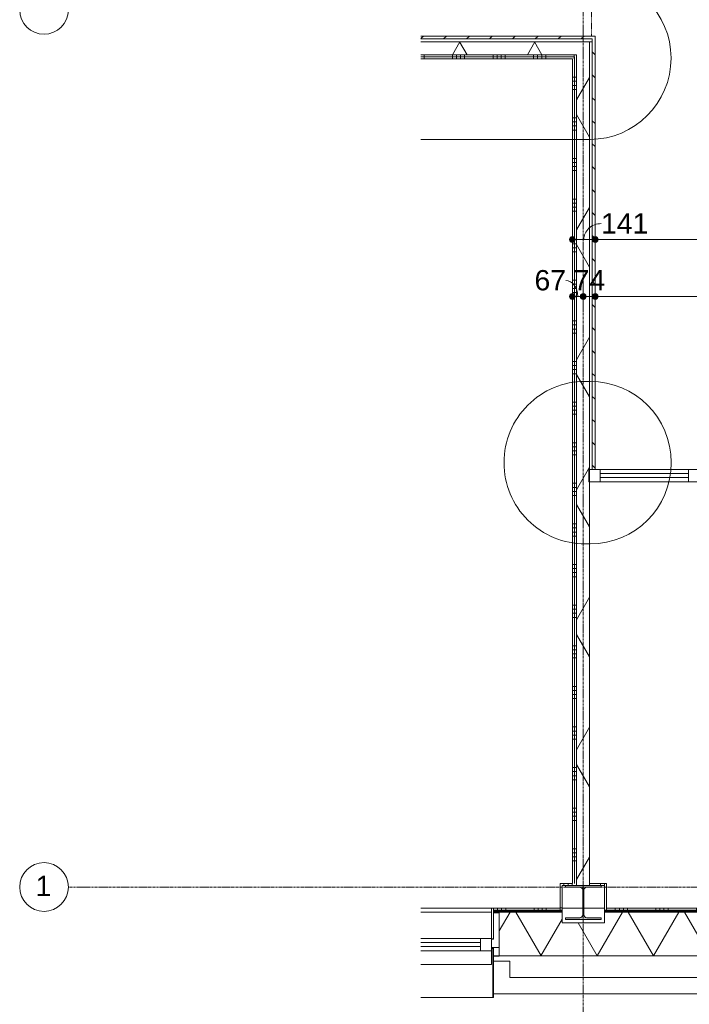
# Model space of a CAD drawing. Header units: millimetres. Extents: x 24475 to 74671, y -6152 to 32037.
# Tile 2 of 36: x 25488 to 29613, y -722 to 5339. Entities that reach past the tile are written whole.
import ezdxf

# ---------------------------------------------------------------- set-up
doc = ezdxf.new("R2010")
doc.units = ezdxf.units.MM
doc.linetypes.add('Dash', pattern=[6.35, 3.175, -3.175])
doc.linetypes.add('stramien', pattern=[22.225, 12.7, -3.175, 3.175, -3.175])
doc.layers.add('00_Algemeen', color=7, linetype='Continuous', lineweight=9, true_color=0x00a600)
for name, color, linetype, lineweight in [('00_Algemeen-50', 7, 'Continuous', 9), ('22_Metselwerk', 7, 'Continuous', 18), ('25_Metaalconstructiewerk', 7, 'Continuous', 9), ('30_Kozijnen-ramen-deuren', 7, 'Continuous', 9), ('42_Dekvloeren en vloersystemen', 7, 'Continuous', 9)]:
    doc.layers.add(name, color=color, linetype=linetype, lineweight=lineweight)
doc.styles.add('Arial_1', font='arial.ttf', dxfattribs={"height": 125})
doc.dimstyles.new('00_AEE_maatvoering_2_5mm', dxfattribs={"dimscale": 304.8, "dimtxt": 127.532425, "dimasz": 0.459318, "dimexe": 0.246063, "dimexo": 0.0625, "dimgap": 0, "dimtad": 1, "dimdec": 0, "dimzin": 0, "dimdsep": 46, "dimtxsty": 'Arial_1', "dimblk1": 'DOTSMALL', "dimblk2": 'DOTSMALL', "dimsah": 1, "dimcen": 0.09, "dimdle": 0.246063, "dimazin": 0, "dimtfac": 1, "dimtdec": 4, "dimtix": 1, "dimtmove": 0, "dimatfit": 3, "dimfxl": 0.246063, "dimfxlon": 1, "dimtvp": 1, "dimtolj": 1, "dimtzin": 0, "dimarcsym": 2})
doc.dimstyles.new('00_AEE_maatvoering_2_5mm_1', dxfattribs={"dimscale": 304.8, "dimtxt": 127.532425, "dimasz": 0.459318, "dimexe": 0.246063, "dimexo": 0.0625, "dimgap": 0, "dimtad": 1, "dimdec": 0, "dimzin": 0, "dimdsep": 46, "dimtxsty": 'Arial_1', "dimblk1": 'DOTSMALL', "dimblk2": 'DOTSMALL', "dimsah": 1, "dimcen": 0.09, "dimdle": 0.246063, "dimazin": 0, "dimtfac": 1, "dimtdec": 4, "dimtix": 1, "dimtmove": 1, "dimatfit": 3, "dimfxl": 0.246063, "dimfxlon": 1, "dimtvp": 1, "dimtolj": 1, "dimtzin": 0, "dimarcsym": 2})
pattern_1 = [(270, (26728.95, 5202.5), (250, 9e-13), []), (270, (26703.95, 5202.5), (250, 9e-13), []), (270, (26678.95, 5202.5), (250, 9e-13), []), (270, (26653.95, 5202.5), (250, 9e-13), [])]
pattern_2 = [(60, (-3440.02, 0), (-346.41, 200), []), (120, (-3440.02, 0), (-346.41, -200), [])]
pattern_3 = [(180, (28997.93, 2660), (-5e-13, -250), []), (180, (28997.93, 2685), (-5e-13, -250), []), (180, (28997.93, 2710), (-5e-13, -250), []), (180, (28997.93, 2735), (-5e-13, -250), [])]

# ---------------------------------------------------------------- blocks, each defined once
blk = doc.blocks.new('Direct Shape - 2410-10368 v1 - IFC-model constructie _zonder onderbouw_ _MM21228_-1202215-02 tweede verdieping - D')
at = {"layer": '25_Metaalconstructiewerk'}
blk.add_hatch(color=256, dxfattribs=at).paths.add_polyline_path([(32510, -200), (32510, -189), (32421.5, -189), (32408.8, -183.7), (32403.5, -171), (32403.5, -19), (32408.8, -6.3), (32421.5, -1), (32510, -1), (32510, 10), (32290, 10), (32290, -1), (32378.5, -1), (32391.2, -6.3), (32396.5, -19), (32396.5, -171), (32391.2, -183.7), (32378.5, -189), (32290, -189), (32290, -200), (32393, -200)])
for p, q in [((32510, 10), (32290, 10)), ((32290, 10), (32290, -1)), ((32510, -1), (32510, 10)), ((32290, -1), (32378.5, -1)), ((32396.5, -19), (32396.5, -171)), ((32403.5, -171), (32403.5, -19)), ((32421.5, -1), (32510, -1)), ((32378.5, -189), (32290, -189)), ((32290, -189), (32290, -200)), ((32290, -200), (32510, -200)), ((32510, -189), (32421.5, -189)), ((32510, -200), (32510, -189))]:
    blk.add_line(p, q, dxfattribs=at)
for centre, start, end in [((32378.5, -19), 0, 90), ((32421.5, -19), 90, 180), ((32378.5, -171), 270, 0), ((32421.5, -171), 180, 270)]:
    blk.add_arc(centre, 18, start, end, dxfattribs=at)
blk = doc.blocks.new('Direct Shape - NLRS_28_SC_TLB_kolom HEA_gen_AT_kolom_gen_HEA220_857667-1202216-02 tweede verdieping - D')
blk.add_blockref('Direct Shape - 2410-10368 v1 - IFC-model constructie _zonder onderbouw_ _MM21228_-1202215-02 tweede verdieping - D', (0, 0))
blk = doc.blocks.new('2410-10368 v1 - IFC-model constructie _zonder onderbouw_ _MM21228__ifc-1-02 tweede verdieping - D')
at = {"layer": '25_Metaalconstructiewerk', "lineweight": 9}
blk.add_blockref('Direct Shape - NLRS_28_SC_TLB_kolom HEA_gen_AT_kolom_gen_HEA220_857667-1202216-02 tweede verdieping - D', (0, 0), dxfattribs=at)
blk = doc.blocks.new('Rectangular Mullion - 21_AEE_aluminium_CS50-8201953-02 tweede verdieping - D')
at = {"layer": '30_Kozijnen-ramen-deuren'}
for p, q in [((-68, 38), (0, 38)), ((-68, -38), (-68, 38)), ((0, 38), (0, -38)), ((0, -38), (-68, -38))]:
    blk.add_line(p, q, dxfattribs=at)
blk = doc.blocks.new('System Panel - 31_AEE_glas-8380641-02 tweede verdieping - D')
at = {"layer": '30_Kozijnen-ramen-deuren'}
for p, q in [((-215.8, 12.5), (-582.8, 12.5)), ((-582.8, 12.5), (-582.8, -12.5)), ((-582.8, -12.5), (-215.8, -12.5))]:
    blk.add_line(p, q, dxfattribs=at)
blk = doc.blocks.new('Rectangular Mullion - 21_AEE_aluminium_BxD_68x77mm-4873476-02 tweede verdieping - D')
at = {"layer": '30_Kozijnen-ramen-deuren'}
blk.add_line((31400.1, -316), (31767, -316), dxfattribs=at)
blk = doc.blocks.new('Rectangular Mullion - 21_AEE_aluminium_BxD_68x77mm-8380631-02 tweede verdieping - D')
at = {"layer": '30_Kozijnen-ramen-deuren'}
for p, q in [((0, 38.5), (-68, 38.5)), ((-68, 38.5), (-68, -38.5)), ((0, -38.5), (0, 38.5))]:
    blk.add_line(p, q, dxfattribs=at)
blk = doc.blocks.new('System Panel - 31_AEE_glas-8202011-02 tweede verdieping - D')
at = {"layer": '30_Kozijnen-ramen-deuren'}
for p, q in [((272.5, 12.5), (-272.5, 12.5)), ((-272.5, 12.5), (-272.5, -12.5)), ((272.5, -12.5), (272.5, 12.5)), ((-272.5, -12.5), (272.5, -12.5))]:
    blk.add_line(p, q, dxfattribs=at)
blk = doc.blocks.new('Rectangular Mullion - 21_AEE_aluminium_CS50-6773745-02 tweede verdieping - D')
at = {"layer": '30_Kozijnen-ramen-deuren'}
for p, q in [((32614, 2570.5), (33048.5, 2570.5)), ((32614, 2494.5), (33048.5, 2494.5))]:
    blk.add_line(p, q, dxfattribs=at)
blk = doc.blocks.new('Rectangular Mullion - 21_AEE_aluminium_CS50-8201948-02 tweede verdieping - D')
at = {"layer": '30_Kozijnen-ramen-deuren'}
for p, q in [((-34, 38), (34, 38)), ((-34, -38), (-34, 38)), ((34, 38), (34, -38)), ((34, -38), (-34, -38))]:
    blk.add_line(p, q, dxfattribs=at)
blk = doc.blocks.new('31_AEE_SA_Stelkozijn - Specials A-V60-02 tweede verdieping - D')
at = {"layer": '30_Kozijnen-ramen-deuren'}
for p, q in [((512.5, 502.5), (947.6, 502.5)), ((948.1, 284.5), (947.4, 284.5)), ((995, 232.5), (960, 232.5))]:
    blk.add_line(p, q, dxfattribs=at)
at = {"layer": '30_Kozijnen-ramen-deuren', "lineweight": 18}
for p, q in [((995, 502.5), (960.1, 502.5)), ((960.1, 502.5), (960.1, 338.5)), ((995, 284.5), (995, 502.5)), ((960.1, 338.5), (948.1, 338.5)), ((948.1, 338.5), (948.1, 284.5)), ((948.1, 284.5), (995, 284.5))]:
    blk.add_line(p, q, dxfattribs=at)
blk = doc.blocks.new('41_AEE_SA_Lekdorpel_40mm overstek - Lekdorpel-V61-02 tweede verdieping - D')
at = {"layer": '30_Kozijnen-ramen-deuren'}
for p, q in [((960, 280.5), (947.4, 280.5)), ((947.4, 279.5), (955, 279.5)), ((955, 279.5), (955, -13.4)), ((960, 280.5), (960, 200)), ((960, 0), (960, -13.4)), ((512.5, -22.5), (955, -22.5)), ((955, -22.5), (955, -13.4)), ((955, -22.5), (960, -22.5)), ((960, -22.5), (960, -13.4))]:
    blk.add_line(p, q, dxfattribs=at)
blk = doc.blocks.new('AEE_SA_Dagkant_interieur - Dagkant Interieur-V62-02 tweede verdieping - D')
at = {"layer": '30_Kozijnen-ramen-deuren', "lineweight": 18}
for p, q in [((960.1, 527), (947.6, 527)), ((947.6, 527), (947.6, 335.6)), ((960.1, 335.6), (960.1, 527)), ((947.6, 335.6), (960.1, 335.6))]:
    blk.add_line(p, q, dxfattribs=at)
blk = doc.blocks.new('Rectangular Mullion - 21_AEE_aluminium_CS50-6773764-02 tweede verdieping - D')
at = {"layer": '30_Kozijnen-ramen-deuren'}
for p, q in [((32503.5, 2570.5), (32614, 2570.5)), ((32503.5, 2494.5), (32614, 2494.5))]:
    blk.add_line(p, q, dxfattribs=at)
blk = doc.blocks.new('AEE_Zonnescherm2 - AEE_Zonnescherm-6441773-02 tweede verdieping - D')
at = {"layer": '30_Kozijnen-ramen-deuren'}
for p, q in [((24916.1, -393), (25351, -393)), ((25351, -393), (25351, -478)), ((25351, -478), (24916.1, -478))]:
    blk.add_line(p, q, dxfattribs=at)
blk = doc.blocks.new('00_AEE_detailaanduiding cirkel - rond_1000mm-4594749-02 tweede verdieping - D')
at = {"layer": '00_Algemeen', "color": 7}
for p, q in [((-537.7, 500), (503.9, 500)), ((-1036.7, -1), (-1036.7, 1)), ((503.9, -500), (-537.7, -500))]:
    blk.add_line(p, q, dxfattribs=at)
for centre, start, end in [((-537.7, 1), 90, 180), ((-537.7, -1), 180, 270)]:
    blk.add_arc(centre, 499, start, end, dxfattribs=at)
blk = doc.blocks.new('00_AEE_detailaanduiding cirkel - rond_1000mm-4594750-02 tweede verdieping - D')
at = {"layer": '00_Algemeen', "color": 7}
for p, q in [((-15.7, 500), (15.7, 500)), ((-514.7, -1), (-514.7, 1)), ((514.7, 1), (514.7, -1)), ((15.7, -500), (-15.7, -500))]:
    blk.add_line(p, q, dxfattribs=at)
for centre, start, end in [((-15.7, 1), 90, 180), ((15.7, 1), 360, 90), ((-15.7, -1), 180, 270), ((15.7, -1), 270, 0)]:
    blk.add_arc(centre, 499, start, end, dxfattribs=at)
blk = doc.blocks.new('Grid - 3 mm-485849-02 tweede verdieping - D')
at = {"layer": '00_Algemeen', "color": 7}
blk.add_circle((0, 0), 3, dxfattribs=at)
blk = doc.blocks.new('DIMBLOCK36-02 tweede verdieping - D')
at = {"layer": '00_Algemeen-50', "transparency": 16777216}
h = blk.add_hatch(color=256, dxfattribs=at)
edge = h.paths.add_edge_path()
edge.add_arc((28892.9, 3985.7), 17.5, 0, 360)
h = blk.add_hatch(color=256, dxfattribs=at)
edge = h.paths.add_edge_path()
edge.add_arc((29033.9, 3985.7), 17.5, 0, 360)
for p, q in [((28892.9, 3985.7), (28892.9, 4060.7)), ((29033.9, 3985.7), (29033.9, 4060.7)), ((28892.9, 3985.7), (29033.9, 3985.7)), ((28892.9, 3985.7), (28892.9, 3910.7)), ((29033.9, 3985.7), (29033.9, 3910.7))]:
    blk.add_line(p, q, dxfattribs=at)
for centre in [(28892.9, 3985.7), (29033.9, 3985.7)]:
    blk.add_circle(centre, 17.5, dxfattribs=at)
blk.add_ellipse((29069.8, 3985.7), major_axis=(106.3, 0), ratio=0.92264, start_param=1.570796, end_param=3.141593, dxfattribs=at)
at = {"layer": '00_Algemeen-50', "color": 0, "transparency": 16777216, "insert": (29069.8, 4148), "char_height": 125, "width": 346.103, "attachment_point": 1, "line_spacing_factor": 0.941778, "style": 'Arial_1'}
blk.add_mtext('141', dxfattribs=at)
blk = doc.blocks.new('_DotSmall')
at = {"color": 0, "linetype": 'ByBlock', "const_width": 0.5}
blk.add_lwpolyline([(-0.0625, 0, 1), (0.0625, 0, 1)], format="xyb", close=True, dxfattribs=at)
blk = doc.blocks.new('DIMBLOCK37-02 tweede verdieping - D')
at = {"layer": '00_Algemeen-50', "transparency": 16777216}
h = blk.add_hatch(color=256, dxfattribs=at)
edge = h.paths.add_edge_path()
edge.add_arc((29033.9, 3985.7), 17.5, 0, 360)
h = blk.add_hatch(color=256, dxfattribs=at)
edge = h.paths.add_edge_path()
edge.add_arc((39890, 3985.7), 17.5, 0, 360)
for p, q in [((29033.9, 3985.7), (29033.9, 4060.7)), ((39890, 3985.7), (39890, 4060.7)), ((29033.9, 3985.7), (39965, 3985.7)), ((29033.9, 3985.7), (29033.9, 3910.7)), ((39890, 3985.7), (39890, 3910.7))]:
    blk.add_line(p, q, dxfattribs=at)
for centre in [(29033.9, 3985.7), (39890, 3985.7)]:
    blk.add_circle(centre, 17.5, dxfattribs=at)
at = {"layer": '00_Algemeen-50', "color": 0, "transparency": 16777216, "insert": (34221.6, 4148), "char_height": 125, "width": 576.839, "attachment_point": 1, "line_spacing_factor": 0.941778, "style": 'Arial_1'}
blk.add_mtext('10856', dxfattribs=at)
blk = doc.blocks.new('DIMBLOCK65-02 tweede verdieping - D')
at = {"layer": '00_Algemeen-50', "transparency": 16777216}
h = blk.add_hatch(color=256, dxfattribs=at)
edge = h.paths.add_edge_path()
edge.add_arc((28892.9, 3635.7), 17.5, 0, 360)
h = blk.add_hatch(color=256, dxfattribs=at)
edge = h.paths.add_edge_path()
edge.add_arc((28959.9, 3635.7), 17.5, 0, 360)
for p, q in [((28892.9, 3635.7), (28892.9, 3710.7)), ((28959.9, 3635.7), (28959.9, 3710.7)), ((28892.9, 3635.7), (28959.9, 3635.7)), ((28892.9, 3635.7), (28892.9, 3560.7)), ((28959.9, 3635.7), (28959.9, 3560.7))]:
    blk.add_line(p, q, dxfattribs=at)
for centre in [(28892.9, 3635.7), (28959.9, 3635.7)]:
    blk.add_circle(centre, 17.5, dxfattribs=at)
blk.add_ellipse((28851.9, 3635.7), major_axis=(0, 98.1), ratio=0.760215, start_param=4.712389, end_param=6.283185, dxfattribs=at)
at = {"layer": '00_Algemeen-50', "color": 0, "transparency": 16777216, "insert": (28659.6, 3798), "char_height": 125, "width": 230.736, "attachment_point": 1, "line_spacing_factor": 0.941778, "style": 'Arial_1'}
blk.add_mtext('67', dxfattribs=at)
blk = doc.blocks.new('DIMBLOCK66-02 tweede verdieping - D')
at = {"layer": '00_Algemeen-50', "transparency": 16777216}
h = blk.add_hatch(color=256, dxfattribs=at)
edge = h.paths.add_edge_path()
edge.add_arc((28959.9, 3635.7), 17.5, 0, 360)
h = blk.add_hatch(color=256, dxfattribs=at)
edge = h.paths.add_edge_path()
edge.add_arc((29033.9, 3635.7), 17.5, 0, 360)
for p, q in [((28959.9, 3635.7), (28959.9, 3710.7)), ((29033.9, 3635.7), (29033.9, 3710.7)), ((28959.9, 3635.7), (29033.9, 3635.7)), ((28959.9, 3635.7), (28959.9, 3560.7)), ((29033.9, 3635.7), (29033.9, 3560.7))]:
    blk.add_line(p, q, dxfattribs=at)
for centre in [(28959.9, 3635.7), (29033.9, 3635.7)]:
    blk.add_circle(centre, 17.5, dxfattribs=at)
at = {"layer": '00_Algemeen-50', "color": 0, "transparency": 16777216, "insert": (28900.8, 3798), "char_height": 125, "width": 230.736, "attachment_point": 1, "line_spacing_factor": 0.941778, "style": 'Arial_1'}
blk.add_mtext('74', dxfattribs=at)
blk = doc.blocks.new('DIMBLOCK67-02 tweede verdieping - D')
at = {"layer": '00_Algemeen-50', "transparency": 16777216}
h = blk.add_hatch(color=256, dxfattribs=at)
edge = h.paths.add_edge_path()
edge.add_arc((29033.9, 3635.7), 17.5, 0, 360)
h = blk.add_hatch(color=256, dxfattribs=at)
edge = h.paths.add_edge_path()
edge.add_arc((34360, 3635.7), 17.5, 0, 360)
for p, q in [((29033.9, 3635.7), (29033.9, 3710.7)), ((34360, 3635.7), (34360, 3710.7)), ((29033.9, 3635.7), (34360, 3635.7)), ((29033.9, 3635.7), (29033.9, 3560.7)), ((34360, 3635.7), (34360, 3560.7))]:
    blk.add_line(p, q, dxfattribs=at)
for centre in [(29033.9, 3635.7), (34360, 3635.7)]:
    blk.add_circle(centre, 17.5, dxfattribs=at)
at = {"layer": '00_Algemeen-50', "color": 0, "transparency": 16777216, "insert": (31504.7, 3798), "char_height": 125, "width": 461.471, "attachment_point": 1, "line_spacing_factor": 0.941778, "style": 'Arial_1'}
blk.add_mtext('5326', dxfattribs=at)

msp = doc.modelspace()

# ---------------------------------------------------------------- hatches: boundary and pattern name
at = {"layer": '22_Metselwerk', "lineweight": 9, "true_color": 0xc0c0c0}
h = msp.add_hatch(dxfattribs=at)
h.set_pattern_fill('FP_109', color=9, angle=45, style=0, pattern_type=2)
h.set_pattern_definition([(45, (23696.95, 5202.5), (-70.7107, 70.7107), [])])
h.paths.add_polyline_path([(29015.9, 5220.5), (29033.9, 5220.5), (29033.9, 5238.5), (27960.1, 5238.5), (27960.1, 5220.5)])
at = {"layer": '22_Metselwerk', "lineweight": 9}
h = msp.add_hatch(dxfattribs=at)
h.set_pattern_fill('FP_108', color=256, style=0, pattern_type=2)
h.set_pattern_definition([(360, (23696.954, 5202.5), (3e-14, 25), [])])
h.paths.add_polyline_path([(28997.9, 5202.5), (29015.9, 5202.5), (29015.9, 5220.5), (27960.1, 5220.5), (27960.1, 5202.5)])
at = {"layer": '22_Metselwerk', "lineweight": 9, "true_color": 0xc0c0c0}
h = msp.add_hatch(dxfattribs=at)
h.set_pattern_fill('FP_111', color=9, angle=45, style=0, pattern_type=2)
h.set_pattern_definition([(315, (28997.93, 3886.75), (70.711, 70.711), [])])
h.paths.add_polyline_path([(29015.9, 2571), (29033.9, 2571), (29033.9, 5220.5), (29015.9, 5220.5), (29015.9, 5202.5)])
at = {"layer": '22_Metselwerk', "lineweight": 9}
h = msp.add_hatch(dxfattribs=at)
h.set_pattern_fill('FP_11', color=256, angle=60, style=0, pattern_type=2)
h.set_pattern_definition(pattern_2)
h.paths.add_polyline_path([(28917.9, 5122.5), (28997.9, 5122.5), (28997.9, 5202.5), (27960.1, 5202.5), (27960.1, 5122.5)])
h = msp.add_hatch(dxfattribs=at)
h.set_pattern_fill('FP_110', color=256, style=0, pattern_type=2)
h.set_pattern_definition([(270, (28997.93, 3886.75), (25, 2e-15), [])])
h.paths.add_polyline_path([(29015.9, 2571), (29015.9, 5202.5), (28997.9, 5202.5), (28997.9, 2571)])
h = msp.add_hatch(dxfattribs=at)
h.set_pattern_fill('FP_23', color=256, angle=-270, style=0, pattern_type=2)
h.set_pattern_definition(pattern_1)
h.paths.add_polyline_path([(28905.4, 5110), (28917.9, 5110), (28917.9, 5122.5), (27960.1, 5122.5), (27960.1, 5110)])
h = msp.add_hatch(dxfattribs=at)
h.set_pattern_fill('FP_23', color=256, angle=-270, style=0, pattern_type=2)
h.set_pattern_definition(pattern_1)
h.paths.add_polyline_path([(28892.9, 5097.5), (28905.4, 5097.5), (28905.4, 5110), (27960.1, 5110), (27960.1, 5097.5)])
h = msp.add_hatch(dxfattribs=at)
h.set_pattern_fill('FP_26', color=256, angle=90, style=0, pattern_type=2)
h.set_pattern_definition(pattern_3)
h.paths.add_polyline_path([(28905.4, 22.5), (28905.4, 5097.5), (28892.9, 5097.5), (28892.9, 22.5)])
h = msp.add_hatch(dxfattribs=at)
h.set_pattern_fill('FP_26', color=256, angle=90, style=0, pattern_type=2)
h.set_pattern_definition(pattern_3)
h.paths.add_polyline_path([(28917.9, 22.5), (28917.9, 5110), (28905.4, 5110), (28905.4, 22.5)])
h = msp.add_hatch(dxfattribs=at)
h.set_pattern_fill('FP_11', color=256, angle=60, style=0, pattern_type=2)
h.set_pattern_definition(pattern_2)
h.paths.add_polyline_path([(28917.9, 10), (28997.9, 10), (28997.9, 5122.5), (28917.9, 5122.5), (28917.9, 22.5)])
h = msp.add_hatch(dxfattribs=at)
h.set_pattern_fill('FP_143', color=256, angle=90, style=0, pattern_type=2)
h.set_pattern_definition([(180, (28829.98, 46.25), (-5e-13, -250), []), (180, (28829.98, 71.25), (-5e-13, -250), []), (180, (28829.98, 96.25), (-5e-13, -250), []), (180, (28829.98, 121.25), (-5e-13, -250), [])])
h.paths.add_polyline_path([(28830, -142.5), (28830, 22.5), (28817.5, 22.5), (28817.5, -142.5)])
h = msp.add_hatch(dxfattribs=at)
h.set_pattern_fill('FP_144', color=256, angle=90, style=0, pattern_type=2)
h.set_pattern_definition([(90, (29066.23, 10), (-250, -8e-13), []), (90, (29091.23, 10), (-250, -8e-13), []), (90, (29116.23, 10), (-250, -8e-13), []), (90, (29141.23, 10), (-250, -8e-13), [])])
h.paths.add_polyline_path([(29102.5, 10), (29102.5, 22.5), (28997.9, 22.5), (28997.9, 10), (29090, 10)])
h.paths.add_polyline_path([(28830, 10), (28917.9, 10), (28917.9, 22.5), (28830, 22.5)])
h = msp.add_hatch(dxfattribs=at)
h.set_pattern_fill('FP_62', color=256, angle=90, style=0, pattern_type=2)
h.set_pattern_definition([(90, (18407.23, -424.5), (-250, -8e-13), []), (90, (18432.23, -424.5), (-250, -8e-13), []), (90, (18457.23, -424.5), (-250, -8e-13), []), (90, (18482.23, -424.5), (-250, -8e-13), [])])
h.paths.add_polyline_path([(39902.5, -142.5), (39902.5, -130), (39890, -130), (39890, -142.5)])
h.paths.add_polyline_path([(39207, -142.5), (39605, -142.5), (39605, -130), (39207, -130)])
h.paths.add_polyline_path([(37215, -142.5), (37287, -142.5), (37287, -130), (37215, -130)])
h.paths.add_polyline_path([(36895.9, -142.5), (36905, -142.5), (36905, -130), (36627.5, -130), (36627.5, -142.5), (36730.4, -142.5)])
h.paths.add_polyline_path([(34502.5, -142.5), (34707.5, -142.5), (34707.5, -130), (34502.5, -130)])
h.paths.add_polyline_path([(34082.7, -142.5), (34217.5, -142.5), (34217.5, -130), (34047.4, -130), (34047.4, -142.5)])
h.paths.add_polyline_path([(30780, -142.5), (30807.4, -142.5), (30807.4, -130), (30780, -130)])
h.paths.add_polyline_path([(30507.5, -142.5), (30507.5, -130), (29102.5, -130), (29102.5, -142.5), (29283.9, -142.5)])
h.paths.add_polyline_path([(28622, -142.5), (28817.5, -142.5), (28817.5, -130), (28407.6, -130), (28407.6, -142.5), (28456.5, -142.5)])
h = msp.add_hatch(dxfattribs=at)
h.set_pattern_fill('FP_64', color=256, style=0, pattern_type=2)
h.set_pattern_definition([(0, (18307.228, -424.5), (2e-15, 25), [])])
h.paths.add_polyline_path([(39630, -154.5), (39630, -142.5), (39207, -142.5), (39207, -154.5), (39212.5, -154.5)])
h.paths.add_polyline_path([(39890, -154.5), (39914.5, -154.5), (39914.5, -142.5), (39890, -142.5)])
h.paths.add_polyline_path([(37190, -154.5), (37287, -154.5), (37287, -142.5), (37190, -142.5)])
h.paths.add_polyline_path([(36895.9, -154.5), (36930, -154.5), (36930, -142.5), (36627.5, -142.5), (36627.5, -154.5), (36730.4, -154.5)])
h.paths.add_polyline_path([(34707.5, -154.5), (34707.5, -142.5), (34490, -142.5), (34490, -154.5), (34579.2, -154.5)])
h.paths.add_polyline_path([(34230, -154.5), (34230, -142.5), (34047.4, -142.5), (34047.4, -154.5), (34082.7, -154.5)])
h.paths.add_polyline_path([(30520, -154.5), (30520, -142.5), (29090, -142.5), (29090, -154.5), (29283.9, -154.5)])
h.paths.add_polyline_path([(30807.4, -154.5), (30807.4, -142.5), (30780, -142.5), (30780, -154.5)])
h.paths.add_polyline_path([(28456.5, -154.5), (28830, -154.5), (28830, -142.5), (28407.6, -142.5), (28407.6, -154.5)])
h = msp.add_hatch(dxfattribs=at)
h.set_pattern_fill('FP_63', color=256, angle=60, style=0, pattern_type=2)
h.set_pattern_definition([(60, (18307.23, -424.5), (-259.8076, 150), []), (120, (18307.23, -424.5), (-259.8076, -150), [])])
h.paths.add_polyline_path([(40184.5, -424.5), (40184.5, -154.5), (39890, -154.5), (39890, -220), (39630, -220), (39630, -154.5), (39207, -154.5), (39207, -158), (39242, -158), (39242, -424.5), (39874.4, -424.5)])
h.paths.add_polyline_path([(37226.8, -424.5), (37252, -424.5), (37252, -158), (37287, -158), (37287, -154.5), (37190, -154.5), (37190, -220), (36930, -220), (36930, -154.5), (36627.5, -154.5), (36627.5, -158.5), (36662.5, -158.5), (36662.5, -424.5)])
h.paths.add_polyline_path([(34579.2, -424.5), (34672.5, -424.5), (34672.5, -158.5), (34707.5, -158.5), (34707.5, -154.5), (34490, -154.5), (34490, -220), (34230, -220), (34230, -154.5), (34047.4, -154.5), (34047.4, -158.5), (34082.4, -158.5), (34082.4, -424.5)])
h.paths.add_polyline_path([(30772.4, -424.5), (30772.4, -220), (30520, -220), (30520, -154.5), (29090, -154.5), (29090, -220), (28830, -220), (28830, -154.5), (28407.6, -154.5), (28407.6, -158), (28442.6, -158), (28442.6, -424.5), (30607.7, -424.5)])
h.paths.add_polyline_path([(30807.4, -158.5), (30807.4, -154.5), (30780, -154.5), (30780, -158.5)])

# ---------------------------------------------------------------- linework, layer by layer
at = {"layer": '00_Algemeen', "color": 150, "linetype": 'stramien', "true_color": 0x0080ff}
for p, q in [((28959.9, -4950.1), (28959.9, 31736.6)), ((74371.4, 0), (25788, 0))]:
    msp.add_line(p, q, dxfattribs=at)
at = {"layer": '00_Algemeen', "color": 7, "linetype": 'Dash'}
msp.add_line((29010, 5238.5), (29010, 6973.5), dxfattribs=at)
at = {"layer": '22_Metselwerk'}
for p, q in [((29033.9, 5238.5), (27960.1, 5238.5)), ((29033.9, 2571), (29033.9, 5238.5)), ((28997.9, 5202.5), (28997.9, 10)), ((28905.4, 5110), (27960.1, 5110)), ((28905.4, 22.5), (28905.4, 5110)), ((28997.9, 2571), (29033.9, 2571)), ((28917.9, 22.5), (28917.9, 10)), ((28917.9, 10), (28997.9, 10)), ((28407.6, -154.5), (28407.6, -158)), ((28407.6, -154.5), (28830, -154.5)), ((28407.6, -158), (28442.6, -158)), ((28442.6, -158), (28442.6, -424.5)), ((28830, -220), (28830, -154.5)), ((29090, -154.5), (29090, -220)), ((29090, -154.5), (30520, -154.5)), ((29090, -220), (28830, -220)), ((28507.6, -457.5), (28407.6, -457.5)), ((28407.6, -457.5), (28407.6, -657.5)), ((28442.6, -424.5), (30772.4, -424.5)), ((28507.6, -557.5), (28507.6, -457.5)), ((30707.4, -557.5), (28507.6, -557.5)), ((28407.6, -657.5), (30807.4, -657.5))]:
    msp.add_line(p, q, dxfattribs=at)
at = {"layer": '22_Metselwerk', "lineweight": 9}
for p, q in [((29015.9, 5220.5), (27960.1, 5220.5)), ((29015.9, 2571), (29015.9, 5220.5)), ((28997.9, 5202.5), (27960.1, 5202.5)), ((28917.9, 5122.5), (27960.1, 5122.5)), ((27960.1, 5097.5), (28892.9, 5097.5)), ((28892.9, 5097.5), (28892.9, 22.5)), ((28917.9, 22.5), (28917.9, 5122.5)), ((28817.5, 22.5), (28817.5, -142.5)), ((28892.9, 22.5), (28817.5, 22.5)), ((28830, -154.5), (28830, 10)), ((28830, 10), (28917.9, 10)), ((29102.5, 22.5), (28997.9, 22.5)), ((28997.9, 10), (29090, 10)), ((29090, 10), (29090, -154.5)), ((29102.5, -142.5), (29102.5, 22.5)), ((27960.1, -130), (28817.5, -130)), ((28407.6, -130), (28407.6, -154.5)), ((28407.6, -142.5), (28830, -142.5)), ((29090, -142.5), (29102.5, -142.5)), ((30507.5, -130), (29102.5, -130)), ((29102.5, -142.5), (30520, -142.5)), ((28407.6, -377), (28407.6, -373)), ((28442.6, -424.5), (28407.6, -424.5))]:
    msp.add_line(p, q, dxfattribs=at)
at = {"layer": '42_Dekvloeren en vloersystemen'}
for p, q in [((28830, -130), (28956.5, -130)), ((28963.5, -130), (29090, -130))]:
    msp.add_line(p, q, dxfattribs=at)

# ---------------------------------------------------------------- block references
at = {"lineweight": 5}
msp.add_blockref('2410-10368 v1 - IFC-model constructie _zonder onderbouw_ _MM21228__ifc-1-02 tweede verdieping - D', (-3440, 0), dxfattribs=at)
at = {"layer": '00_Algemeen', "color": 7, "rotation": 180}
for name, p in [('00_AEE_detailaanduiding cirkel - rond_1000mm-4594749-02 tweede verdieping - D', (28464, 5102.5)), ('00_AEE_detailaanduiding cirkel - rond_1000mm-4594750-02 tweede verdieping - D', (28987, 2612.5))]:
    msp.add_blockref(name, p, dxfattribs=at)
at = {"layer": '00_Algemeen', "color": 7, "xscale": 49.99999999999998, "yscale": 49.99999999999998, "zscale": 49.99999999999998, "rotation": 90}
for p in [(25638, 5400), (25638, 0)]:
    msp.add_blockref('Grid - 3 mm-485849-02 tweede verdieping - D', p, dxfattribs=at)
at = {"layer": '30_Kozijnen-ramen-deuren', "extrusion": (0, 0, -1)}
for name, p in [('Rectangular Mullion - 21_AEE_aluminium_CS50-8201953-02 tweede verdieping - D', (-28995.4, 2532.5)), ('Rectangular Mullion - 21_AEE_aluminium_CS50-8201948-02 tweede verdieping - D', (-29642.5, 2532.5))]:
    msp.add_blockref(name, p, dxfattribs=at)
at = {"layer": '30_Kozijnen-ramen-deuren'}
for name, p in [('Rectangular Mullion - 21_AEE_aluminium_CS50-6773764-02 tweede verdieping - D', (-3440, 0)), ('Rectangular Mullion - 21_AEE_aluminium_CS50-6773745-02 tweede verdieping - D', (-3440, 0)), ('31_AEE_SA_Stelkozijn - Specials A-V60-02 tweede verdieping - D', (27447.6, -657.5)), ('AEE_SA_Dagkant_interieur - Dagkant Interieur-V62-02 tweede verdieping - D', (27447.6, -657.5)), ('Rectangular Mullion - 21_AEE_aluminium_BxD_68x77mm-4873476-02 tweede verdieping - D', (-3440, 0)), ('Rectangular Mullion - 21_AEE_aluminium_BxD_68x77mm-8380631-02 tweede verdieping - D', (28395, -354.5)), ('41_AEE_SA_Lekdorpel_40mm overstek - Lekdorpel-V61-02 tweede verdieping - D', (27447.6, -657.5)), ('AEE_Zonnescherm2 - AEE_Zonnescherm-6441773-02 tweede verdieping - D', (3044, 0))]:
    msp.add_blockref(name, p, dxfattribs=at)
at = {"layer": '30_Kozijnen-ramen-deuren', "rotation": 180}
for name, p in [('System Panel - 31_AEE_glas-8202011-02 tweede verdieping - D', (29336, 2532.5)), ('System Panel - 31_AEE_glas-8380641-02 tweede verdieping - D', (27744.2, -354.5))]:
    msp.add_blockref(name, p, dxfattribs=at)

# ---------------------------------------------------------------- texts
at = {"layer": '00_Algemeen', "color": 7, "insert": (25585.7, 69.3), "char_height": 125, "width": 116.245, "attachment_point": 1, "style": 'Arial_1'}
msp.add_mtext('1', dxfattribs=at)

# ---------------------------------------------------------------- dimensions: what is measured, and where the dimension line sits
at = {"layer": '00_Algemeen', "color": 7}
for base, p1, p2, override, picture, middle in [((29033.9, 3985.7), (28892.9, 4060.7), (29033.9, 4060.7), {"dimpost": '<>', "dimfxl": 141}, 'DIMBLOCK36-02 tweede verdieping - D', (29242.8, 4064.7)), ((28959.9, 3635.7), (28892.9, 3710.7), (28959.9, 3710.7), {"dimpost": '<>', "dimfxl": 67.000001}, 'DIMBLOCK65-02 tweede verdieping - D', (28774.9, 3714.7))]:
    dim = msp.add_linear_dim(base=base, p1=p1, p2=p2, dimstyle='00_AEE_maatvoering_2_5mm_1', override=override, dxfattribs=at)
    dim.commit()
    dim.dimension.update_dxf_attribs({"geometry": picture, "text_midpoint": middle, "dimtype": 160})
for base, p1, p2, override, picture, middle in [((39890, 3985.7), (29033.9, 4060.7), (39890, 4060.7), {"dimpost": '<>', "dimfxl": 10856.047213}, 'DIMBLOCK37-02 tweede verdieping - D', (34462, 4049.5)), ((29033.9, 3635.7), (28959.9, 3710.7), (29033.9, 3710.7), {"dimpost": '<>', "dimfxl": 73.999999}, 'DIMBLOCK66-02 tweede verdieping - D', (28996.9, 3698.2)), ((34360, 3635.7), (29033.9, 3710.7), (34360, 3710.7), {"dimpost": '<>', "dimfxl": 5326.047214}, 'DIMBLOCK67-02 tweede verdieping - D', (31697, 3699.6))]:
    dim = msp.add_linear_dim(base=base, p1=p1, p2=p2, dimstyle='00_AEE_maatvoering_2_5mm', override=override, dxfattribs=at)
    dim.commit()
    dim.dimension.update_dxf_attribs({"geometry": picture, "text_midpoint": middle})

doc.saveas('drawing.dxf')
